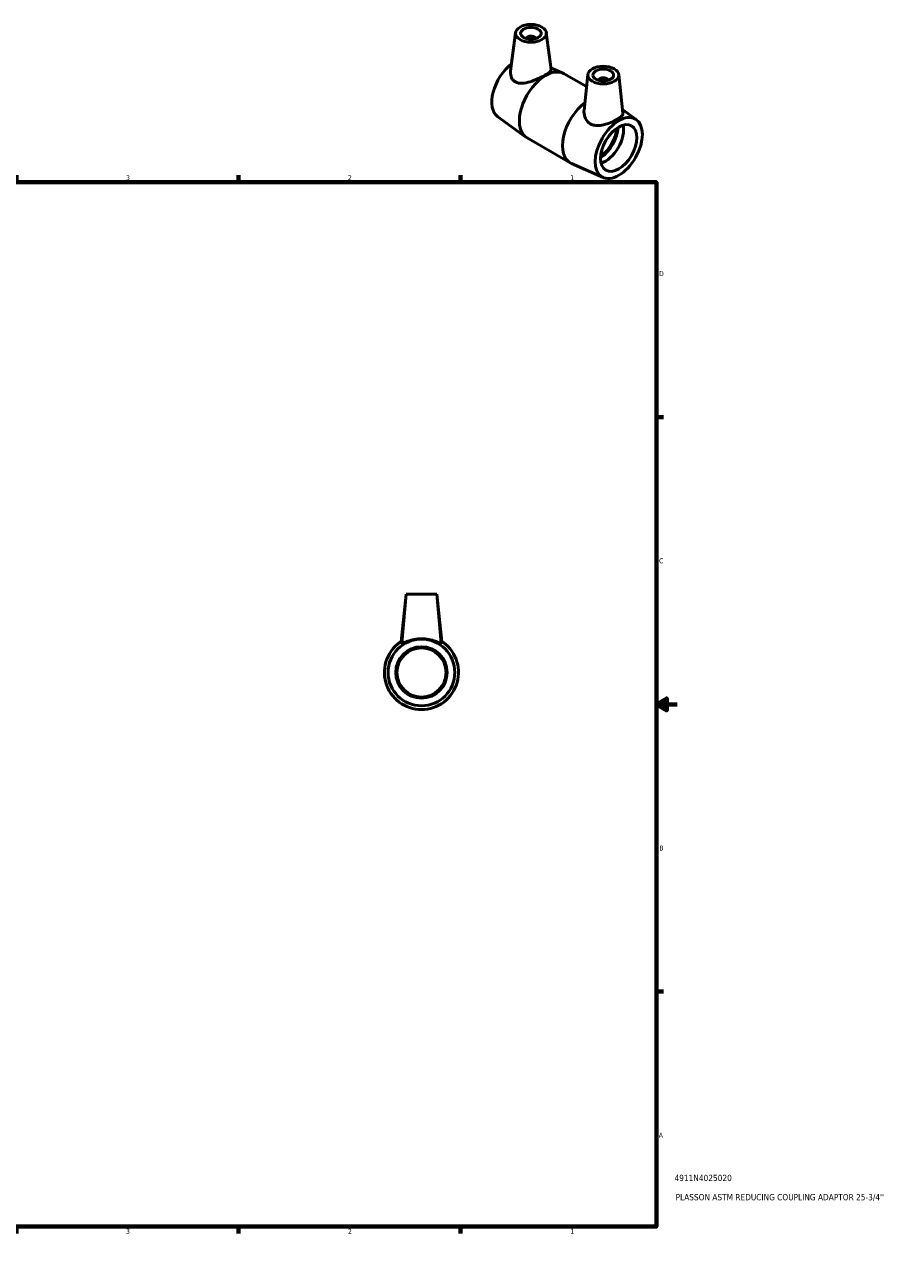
# Model space of a CAD drawing. Header units: inches. Extents: x 0.1 to 38.1, y 0.6 to 27.3.
# Tile 4 of 4: x 21.4 to 38.1, y 0.6 to 24. Entities that reach past the tile are written whole.
import ezdxf

# ---------------------------------------------------------------- set-up
doc = ezdxf.new("R2010")
doc.units = ezdxf.units.IN
doc.header["$MEASUREMENT"] = 0
for name, color, linetype, lineweight in [('Border (ANSI)', 7, 'Continuous', 70), ('Title (ANSI)', 7, 'Continuous', 50), ('Visible (ANSI)', 7, 'Continuous', 50)]:
    doc.layers.add(name, color=color, linetype=linetype, lineweight=lineweight)
doc.styles.add('Note Text (ANSI)', font='tahoma.ttf')
doc.styles.add('Text Style29', font='tahoma.ttf')

# ---------------------------------------------------------------- blocks, each defined once
blk = doc.blocks.new('Borders Default Border')
at = {"layer": 'Border (ANSI)'}
for p, q in [((4.25, 21), (4.25, 21.134)), ((8.5, 21), (8.5, 21.134)), ((12.75, 21), (12.75, 21.134)), ((21.25, 21), (21.25, 21.134)), ((25.5, 21), (25.5, 21.134)), ((29.75, 21), (29.75, 21.134)), ((0.5, 16.5), (0.366, 16.5)), ((33.5, 16.5), (33.634, 16.5)), ((0.5, 5.5), (0.366, 5.5)), ((33.5, 5.5), (33.634, 5.5)), ((4.25, 1), (4.25, 0.866)), ((8.5, 1), (8.5, 0.866)), ((12.75, 1), (12.75, 0.866)), ((21.25, 1), (21.25, 0.866)), ((25.5, 1), (25.5, 0.866)), ((29.75, 1), (29.75, 0.866))]:
    blk.add_line(p, q, dxfattribs=at)
at = {"layer": 'Border (ANSI)', "flags": 128}
for points in [[(17, 21.4), (17, 21), (16.885, 21.2), (17.115, 21.2), (17, 21)], [(0.5, 1), (0.5, 21), (33.5, 21), (33.5, 1), (0.5, 1)], [(0.1, 11), (0.5, 11), (0.3, 11.115), (0.3, 10.885), (0.5, 11)], [(33.9, 11), (33.5, 11), (33.7, 11.115), (33.7, 10.885), (33.5, 11)], [(17, 0.6), (17, 1), (16.885, 0.8), (17.115, 0.8), (17, 1)]]:
    blk.add_lwpolyline(points, dxfattribs=at)
at = {"layer": 'Border (ANSI)', "color": 5, "true_color": 0x0000ff, "char_height": 0.0945, "attachment_point": 7, "style": 'Note Text (ANSI)'}
for s, insert in [('8', (2.094, 21.038)), ('7', (6.346, 21.04)), ('6', (10.595, 21.038)), ('5', (14.847, 21.038)), ('4', (19.092, 21.04)), ('3', (23.346, 21.038)), ('2', (27.596, 21.04)), ('1', (31.854, 21.04)), ('D', (0.378, 19.203)), ('D', (33.553, 19.203)), ('C', (0.378, 13.701)), ('C', (33.552, 13.701)), ('B', (0.384, 8.203)), ('B', (33.558, 8.203)), ('A', (0.373, 2.703)), ('A', (33.547, 2.703)), ('8', (2.094, 0.863)), ('7', (6.346, 0.866)), ('6', (10.595, 0.864)), ('5', (14.847, 0.864)), ('4', (19.092, 0.866)), ('3', (23.346, 0.864)), ('2', (27.596, 0.866)), ('1', (31.854, 0.866))]:
    blk.add_mtext(s, dxfattribs=dict(at, insert=insert))
blk = doc.blocks.new('Title Blocks ANSI - Large')
at = {"layer": 'Title (ANSI)', "color": 5, "true_color": 0x0000ff, "style": 'Text Style29'}
for tag, p in [('PART_NUMBER_001', (0.348, 0.873)), ('DESCRIPTION_001', (0.369, 0.505))]:
    blk.add_attdef(tag, p, '', height=0.12, dxfattribs=at)

msp = doc.modelspace()

# ---------------------------------------------------------------- linework, layer by layer
at = {"layer": 'Visible (ANSI)'}
for p, q in [((30.804, 23.864), (30.71, 23.131)), ((31.02, 23.755), (31.02, 23.748)), ((31.177, 23.755), (31.177, 23.748)), ((31.393, 23.864), (31.484, 23.159)), ((31.48, 23.193), (31.71, 23.091)), ((31.733, 23.079), (32.165, 22.831)), ((32.19, 23.064), (32.116, 22.376)), ((32.406, 22.957), (32.406, 22.95)), ((32.563, 22.957), (32.563, 22.95)), ((32.779, 23.064), (32.859, 22.323)), ((30.464, 22.255), (31.003, 21.863)), ((33.119, 22.197), (32.851, 22.393)), ((31.024, 21.849), (31.85, 21.373)), ((32.483, 21.092), (31.873, 21.362)), ((28.708, 13.113), (28.612, 12.206)), ((28.708, 13.113), (28.625, 12.174)), ((28.708, 13.113), (29.298, 13.113)), ((29.298, 13.113), (29.38, 12.174)), ((29.298, 13.113), (29.394, 12.206))]:
    msp.add_line(p, q, dxfattribs=at)
for radius in [0.639, 0.492, 0.471]:
    msp.add_circle((29.003, 11.613), radius, dxfattribs=at)
msp.add_arc((29.003, 11.613), 0.71, 121.7576, 58.2424, dxfattribs=at)
for centre, major_axis, ratio in [((31.099, 23.852), (-0.295, 0), 0.575862), ((31.099, 23.852), (0.197, 0), 0.575862), ((32.484, 23.053), (-0.295, 0), 0.575862), ((32.484, 23.053), (-0.197, 0), 0.575862), ((32.781, 21.656), (0.319, 0.554), 0.578093), ((32.781, 21.656), (0.246, 0.426), 0.578093)]:
    msp.add_ellipse(centre, major_axis=major_axis, ratio=ratio, dxfattribs=at)
for centre, major_axis, ratio, start_param, end_param in [((31.099, 23.755), (-0.0787, 0), 0.575862, 2.972903, 6.451874), ((30.802, 22.796), (-0.319, -0.554), 0.578093, 4.090077, 6.221502), ((31.379, 22.464), (0.354, 0.615), 0.578093, 0, 3.141593), ((32.484, 22.957), (-0.0787, 0), 0.575862, 2.972903, 6.451874), ((32.204, 21.988), (-0.354, -0.615), 0.578093, 4.070872, 6.344868), ((32.397, 21.878), (0.265, 0.46), 0.578093, 4.023331, 5.401447), ((32.397, 21.878), (0.246, 0.426), 0.578093, 4.036473, 5.388305), ((32.525, 21.804), (0.246, 0.426), 0.578093, 3.688549, 5.736229)]:
    msp.add_ellipse(centre, major_axis=major_axis, ratio=ratio, start_param=start_param, end_param=end_param, dxfattribs=at)
for points, knots in [([(30.803, 22.92), (30.787, 22.929), (30.772, 22.94), (30.747, 22.968), (30.736, 22.984), (30.712, 23.036), (30.706, 23.076), (30.708, 23.119), (30.709, 23.125), (30.71, 23.131)], [0, 0, 0, 0, 0.1831061, 0.1831061, 0.3662121, 0.3662121, 0.7324242, 0.7324242, 0.7892233, 0.7892233, 0.7892233, 0.7892233]), ([(31.484, 23.159), (31.484, 23.158), (31.484, 23.156), (31.484, 23.142), (31.474, 23.127), (31.433, 23.092), (31.402, 23.071), (31.33, 23.029), (31.284, 23.006), (31.187, 22.962), (31.135, 22.941), (31.037, 22.91), (30.984, 22.898), (30.885, 22.892), (30.839, 22.9), (30.803, 22.92)], [3.712285, 3.712285, 3.712285, 3.712285, 3.759127, 3.759127, 4.150241, 4.150241, 4.541355, 4.541355, 4.932469, 4.932469, 5.323583, 5.323583, 5.73405, 5.73405, 6.144516, 6.144516, 6.144516, 6.144516]), ([(32.859, 22.323), (32.859, 22.32), (32.859, 22.316), (32.857, 22.296), (32.846, 22.278), (32.807, 22.241), (32.779, 22.221), (32.714, 22.184), (32.673, 22.163), (32.584, 22.127), (32.536, 22.111), (32.447, 22.09), (32.399, 22.084), (32.331, 22.088), (32.309, 22.091), (32.268, 22.103), (32.249, 22.111), (32.195, 22.144), (32.164, 22.179), (32.124, 22.26), (32.114, 22.306), (32.114, 22.357), (32.115, 22.367), (32.116, 22.376)], [0.623011, 0.623011, 0.623011, 0.623011, 0.700308, 0.700308, 1.053022, 1.053022, 1.405736, 1.405736, 1.758451, 1.758451, 2.111165, 2.111165, 2.461319, 2.461319, 2.636396, 2.636396, 2.811472, 2.811472, 3.20106, 3.20106, 3.590647, 3.590647, 3.678188, 3.678188, 3.678188, 3.678188]), ([(29.38, 12.172), (29.379, 12.17), (29.376, 12.17), (29.364, 12.173), (29.356, 12.176), (29.325, 12.188), (29.295, 12.2), (29.23, 12.223), (29.189, 12.235), (29.098, 12.252), (29.049, 12.257), (28.957, 12.257), (28.908, 12.252), (28.817, 12.235), (28.776, 12.223), (28.711, 12.2), (28.681, 12.188), (28.65, 12.176), (28.642, 12.173), (28.63, 12.17), (28.627, 12.17), (28.626, 12.172), (28.625, 12.173), (28.625, 12.174)], [0, 0, 0, 0, 0.175077, 0.175077, 0.350154, 0.350154, 0.700308, 0.700308, 1.053022, 1.053022, 1.405736, 1.405736, 1.758451, 1.758451, 2.111165, 2.111165, 2.461319, 2.461319, 2.636396, 2.636396, 2.811472, 2.811472, 2.864173, 2.864173, 2.864173, 2.864173])]:
    msp.add_open_spline(points, degree=3, knots=knots, dxfattribs=at)
msp.add_open_spline([(29.38, 12.174), (29.381, 12.173), (29.38, 12.172), (29.38, 12.172)], degree=3, dxfattribs=at)

# ---------------------------------------------------------------- block references
msp.add_blockref('Borders Default Border', (0, 0))
msp.add_blockref('Title Blocks ANSI - Large', (33.5, 1)).add_auto_attribs({'PART_NUMBER_001': '4911N4025020', 'DESCRIPTION_001': "PLASSON ASTM REDUCING COUPLING ADAPTOR 25-3/4''"})

doc.saveas('drawing.dxf')
